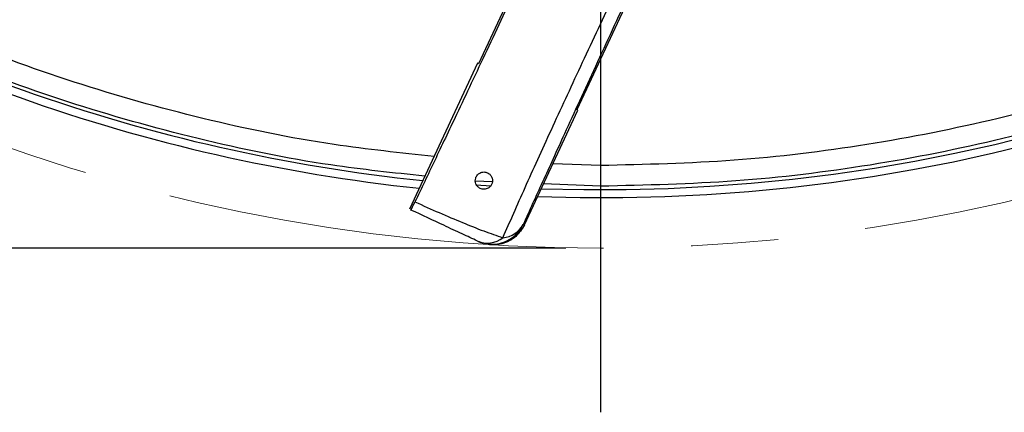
# Model space of a CAD drawing. Header units: millimetres. Extents: x 0 to 594, y 0 to 420.
# Tile 39 of 65: x 368 to 397, y 211 to 223. Entities that reach past the tile are written whole.
import ezdxf

# ---------------------------------------------------------------- set-up
doc = ezdxf.new("R2010")
doc.units = ezdxf.units.MM
doc.linetypes.add('CENTERX2', pattern=[20.32, 12.7, -2.54, 2.54, -2.54])
doc.layers.add('SLD-0', color=7, linetype='Continuous')
doc.styles.add('SLDTEXTSTYLE0', font='TXT', dxfattribs={"width": 0.75})
doc.dimstyles.new('SLDDIMSTYLE3', dxfattribs={"dimtxt": 3.5, "dimasz": 3.2, "dimexe": 0, "dimexo": 0.0625, "dimgap": 0.875, "dimtad": 1, "dimdec": 1, "dimlfac": 3, "dimrnd": 1e-09, "dimzin": 12, "dimdsep": 46, "dimtxsty": 'SLDTEXTSTYLE0', "dimsah": 1, "dimcen": 0.09, "dimadec": 0, "dimazin": 3, "dimtfac": 1, "dimtdec": 1, "dimtofl": 0, "dimtmove": 0, "dimatfit": 3, "dimfxl": 1, "dimfrac": 2, "dimtolj": 1, "dimtzin": 12, "dimarcsym": 0})

# ---------------------------------------------------------------- blocks, each defined once
blk = doc.blocks.new('_D_6')
at = {"layer": 'SLD-0', "color": 7, "transparency": 16777216}
for p, q in [((383.806, 319.83), (321.065, 319.83)), ((322.065, 216.242), (322.065, 319.83)), ((310.241, 273.855), (310.241, 274.921)), ((310.241, 274.921), (315.798, 274.921)), ((315.798, 274.921), (315.798, 273.855)), ((310.241, 262.217), (310.241, 261.151)), ((315.798, 261.151), (315.798, 262.217)), ((310.241, 261.151), (315.798, 261.151)), ((383.806, 216.242), (321.065, 216.242))]:
    blk.add_line(p, q, dxfattribs=at)
for points in [[(322.065, 319.83), (321.515, 316.63), (322.615, 316.63)], [(322.065, 216.242), (322.615, 219.442), (321.515, 219.442)]]:
    blk.add_solid(points, dxfattribs=at)
at = {"layer": 'SLD-0', "color": 7, "transparency": 16777216, "char_height": 3.5, "attachment_point": 1, "rotation": 90, "style": 'SLDTEXTSTYLE0'}
for s, insert in [('310.8', (317.553, 264.856)), ('12.23', (311.286, 262.217)), ('%%c', (317.553, 259.578))]:
    blk.add_mtext(s, dxfattribs=dict(at, insert=insert))
blk = doc.blocks.new('SW_CENTERMARKSYMBOL_1')
at = {"layer": 'SLD-0', "color": 0}
blk.add_line((0, -1.667), (0, -56.549), dxfattribs=at)

msp = doc.modelspace()

# ---------------------------------------------------------------- linework, layer by layer
at = {"color": 7, "linetype": 'Continuous', "lineweight": 25}
for p, q in [((382.859, 224.991), (381.27, 221.582)), ((385.706, 223.663), (384.117, 220.254)), ((381.235, 221.598), (379.263, 217.368)), ((381.27, 221.582), (381.235, 221.598)), ((382.601, 216.915), (384.151, 220.238)), ((384.151, 220.238), (384.117, 220.254)), ((384.806, 218.636), (383.429, 218.69)), ((384.806, 218.636), (384.806, 218.036)), ((381.669, 218.159), (381.178, 218.179)), ((381.635, 218.036), (381.187, 218.067)), ((384.806, 218.036), (383.154, 218.101)), ((382.565, 216.932), (382.601, 216.915))]:
    msp.add_line(p, q, dxfattribs=at)
for centre, radius, start, end in [((384.806, 268.036), 50.333, 267.9253, 354.003), ((384.806, 268.036), 50.1, 268.0382, 354.0949), ((384.806, 268.036), 50.1, 236.8424, 264.0949), ((384.806, 268.036), 50.333, 236.8424, 264.003), ((381.658, 217.355), 1, 245.0011, 335.0011), ((381.919, 217.274), 0.731, 274.6043, 332.1039), ((381.522, 217.141), 0.75, 247.5289, 307.4193)]:
    msp.add_arc(centre, radius, start, end, dxfattribs=at)
for points, knots in [([(379.711, 218.329), (378.8, 218.424), (376.588, 218.655), (373.123, 219.375), (369.339, 220.432), (365.652, 221.795), (362.083, 223.44), (358.654, 225.36), (355.387, 227.544), (352.3, 229.977), (349.415, 232.644), (346.747, 235.53), (344.314, 238.617), (342.13, 241.884), (340.21, 245.313), (338.565, 248.882), (337.204, 252.569), (336.139, 256.352), (335.368, 260.206), (334.921, 264.109), (334.752, 267.279), (334.844, 269.137), (334.871, 269.688)], [0, 0, 0, 0, 0.036576, 0.088876, 0.141176, 0.193477, 0.245777, 0.298077, 0.350377, 0.402677, 0.454977, 0.507277, 0.559577, 0.611877, 0.664177, 0.716477, 0.768777, 0.821077, 0.873378, 0.925678, 0.977978, 1, 1, 1, 1]), ([(379.978, 218.901), (379.009, 219.002), (376.754, 219.236), (373.263, 219.958), (369.525, 221.004), (365.882, 222.35), (362.356, 223.975), (358.968, 225.872), (355.74, 228.029), (352.69, 230.433), (349.839, 233.069), (347.204, 235.92), (344.8, 238.97), (342.642, 242.198), (340.745, 245.586), (339.12, 249.112), (337.775, 252.755), (336.723, 256.492), (335.961, 260.3), (335.521, 264.156), (335.354, 267.203), (335.438, 268.954), (335.46, 269.413)], [0, 0, 0, 0, 0.039394, 0.091728, 0.144062, 0.196396, 0.24873, 0.301064, 0.353398, 0.405732, 0.458066, 0.5104, 0.562734, 0.615068, 0.667402, 0.719736, 0.77207, 0.824404, 0.876738, 0.929072, 0.981406, 1, 1, 1, 1]), ([(433.941, 263.208), (433.841, 262.239), (433.607, 259.984), (432.884, 256.493), (431.838, 252.755), (430.492, 249.112), (428.867, 245.586), (426.97, 242.198), (424.813, 238.97), (422.409, 235.92), (419.773, 233.069), (416.922, 230.433), (413.873, 228.029), (410.644, 225.872), (407.256, 223.975), (403.73, 222.349), (400.087, 221.006), (396.35, 219.951), (392.542, 219.198), (388.686, 218.724), (386.1, 218.665), (384.806, 218.636)], [0, 0, 0, 0, 0.0401405, 0.093466, 0.1467916, 0.2001171, 0.2534426, 0.3067681, 0.3600937, 0.4134192, 0.4667447, 0.5200703, 0.5733958, 0.6267213, 0.6800468, 0.7333724, 0.7866979, 0.8400234, 0.8933489, 0.9466745, 1, 1, 1, 1]), ([(434.513, 262.941), (434.418, 262.03), (434.187, 259.817), (433.468, 256.353), (432.41, 252.569), (431.047, 248.882), (429.403, 245.313), (427.482, 241.884), (425.299, 238.617), (422.866, 235.53), (420.198, 232.644), (417.312, 229.977), (414.226, 227.544), (410.958, 225.36), (407.529, 223.44), (403.96, 221.794), (400.273, 220.435), (396.49, 219.367), (392.636, 218.604), (388.733, 218.125), (386.115, 218.066), (384.806, 218.036)], [0, 0, 0, 0, 0.0374, 0.090878, 0.144356, 0.197833, 0.251311, 0.304789, 0.358267, 0.411744, 0.465222, 0.5187, 0.572178, 0.625656, 0.679133, 0.732611, 0.786089, 0.839567, 0.893044, 0.946522, 1, 1, 1, 1]), ([(382.447, 223.969), (382.13, 223.294), (381.495, 221.944), (380.681, 220.222), (379.985, 218.755), (379.612, 217.972), (379.425, 217.581)], [0, 0, 0, 0, 0.279967, 0.55992, 0.779963, 1, 1, 1, 1]), ([(385.643, 223.633), (385.31, 222.913), (384.644, 221.475), (383.807, 219.654), (383.106, 218.123), (382.745, 217.329), (382.565, 216.932)], [0, 0, 0, 0, 0.279631, 0.558708, 0.779098, 1, 1, 1, 1]), ([(381.978, 216.546), (382.184, 217.015), (382.596, 217.955), (383.366, 219.646), (384.219, 221.486), (384.847, 222.815), (385.161, 223.481)], [0, 0, 0, 0, 0.2504313, 0.5011157, 0.7501798, 1, 1, 1, 1]), ([(381.32, 217.972), (381.294, 217.988), (381.237, 218.023), (381.19, 218.101), (381.171, 218.188), (381.182, 218.277), (381.225, 218.359), (381.293, 218.416), (381.36, 218.443), (381.419, 218.451), (381.479, 218.446), (381.513, 218.432), (381.531, 218.425)], [0, 0, 0, 0, 0.108207, 0.249503, 0.374291, 0.499335, 0.640154, 0.748771, 0.813371, 0.874248, 0.934659, 1, 1, 1, 1]), ([(381.531, 218.425), (381.56, 218.407), (381.618, 218.371), (381.652, 218.309), (381.67, 218.256), (381.678, 218.201), (381.67, 218.127), (381.636, 218.058), (381.59, 218.009), (381.545, 217.977), (381.491, 217.955), (381.431, 217.947), (381.372, 217.952), (381.337, 217.965), (381.32, 217.972)], [0, 0, 0, 0, 0.124631, 0.249226, 0.295927, 0.374298, 0.498834, 0.623497, 0.690006, 0.748942, 0.812834, 0.874376, 0.934308, 1, 1, 1, 1]), ([(379.309, 217.347), (379.315, 217.357), (379.327, 217.378), (379.392, 217.513), (379.425, 217.581)], [0, 0, 0, 0, 0.500068, 1, 1, 1, 1]), ([(381.236, 216.448), (381.094, 216.515), (380.81, 216.647), (380.168, 216.946), (379.635, 217.195), (379.309, 217.347)], [0, 0, 0, 0, 0.2815666, 0.5610135, 1, 1, 1, 1]), ([(379.425, 217.581), (379.662, 217.476), (380.136, 217.266), (380.809, 216.981), (381.439, 216.726), (381.797, 216.606), (381.978, 216.546)], [0, 0, 0, 0, 0.247904, 0.496068, 0.745168, 1, 1, 1, 1]), ([(382.601, 216.915), (382.525, 216.794), (382.368, 216.542), (381.981, 216.352), (381.593, 216.318), (381.376, 216.394), (381.272, 216.431)], [0, 0, 0, 0, 0.270257, 0.562423, 0.789733, 1, 1, 1, 1])]:
    msp.add_open_spline(points, degree=3, knots=knots, dxfattribs=at)
at = {"layer": 'SLD-0', "color": 7, "linetype": 'CENTERX2', "lineweight": 18}
msp.add_circle((384.806, 268.036), 51.794, dxfattribs=at)

# ---------------------------------------------------------------- block references
at = {"layer": 'SLD-0', "color": 7}
msp.add_blockref('SW_CENTERMARKSYMBOL_1', (384.806, 268.036), dxfattribs=at)

# ---------------------------------------------------------------- dimensions: what is measured, and where the dimension line sits
dim = msp.add_linear_dim(base=(322.065, 319.83), p1=(384.806, 216.242), p2=(384.806, 319.83), angle=90, text='%%c<>', dimstyle='SLDDIMSTYLE3', dxfattribs=at)
dim.commit()
dim.dimension.update_dxf_attribs({"geometry": '_D_6', "text_midpoint": (322.065, 268.036), "dimtype": 160})

doc.saveas('drawing.dxf')
